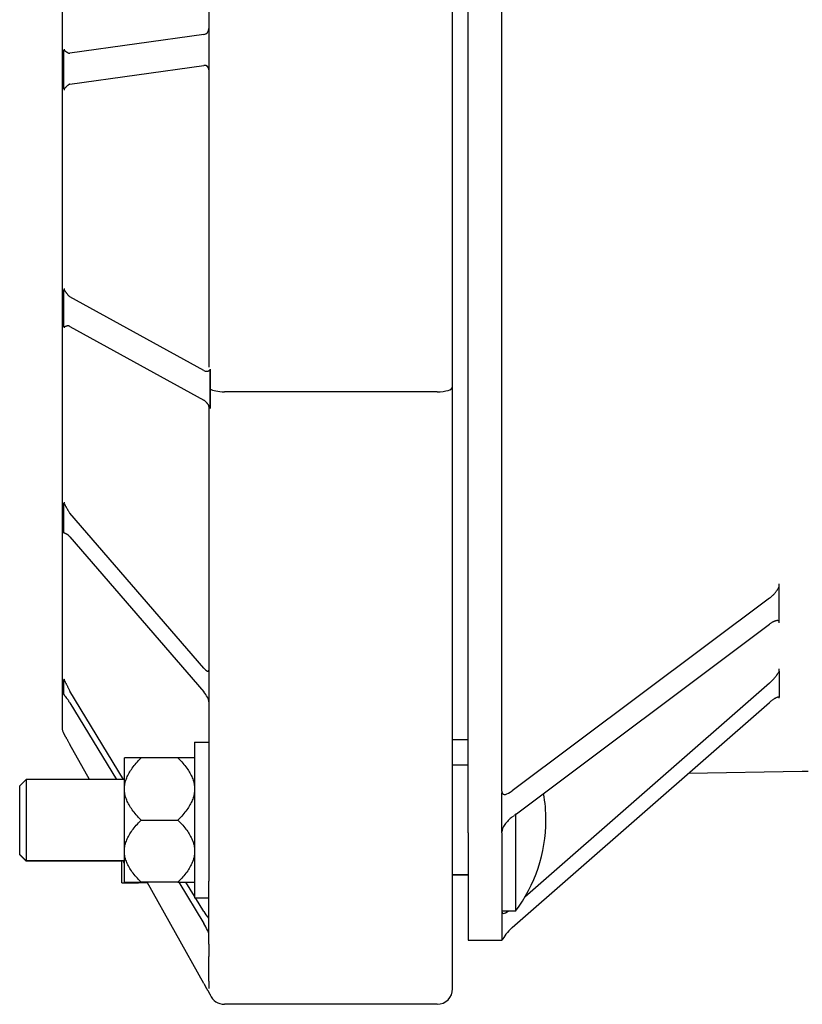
# Model space of a CAD drawing. Header units: millimetres. Extents: x 681 to 4927, y 238 to 1406.
# Tile 7 of 10: x 681 to 832, y 1033 to 1223. Entities that reach past the tile are written whole.
import ezdxf

# ---------------------------------------------------------------- set-up
doc = ezdxf.new("R2010")
doc.units = ezdxf.units.MM
doc.layers.add('DETAIL', color=2, linetype='Continuous')

msp = doc.modelspace()

# ---------------------------------------------------------------- linework, layer by layer
at = {"layer": 'DETAIL'}
for p, q in [((689.43, 1248.19), (689.43, 1086.62)), ((717.73, 1248.52), (717.73, 1156.1)), ((764.73, 1152.28), (764.73, 1248.52)), ((767.73, 1066.29), (767.73, 1244.05)), ((774.23, 1074.31), (774.23, 1235.98)), ((716.73, 1220.28), (690.93, 1216.67)), ((689.76, 1213.51), (689.76, 1217.25)), ((690.93, 1210.69), (716.73, 1214.3)), ((689.76, 1209.78), (689.76, 1213.51)), ((689.76, 1167.47), (689.76, 1171.03)), ((716.73, 1155.45), (690.93, 1169.68)), ((689.76, 1163.91), (689.76, 1167.47)), ((690.93, 1163.97), (716.73, 1149.74)), ((717.97, 1151.91), (717.97, 1155.51)), ((717.97, 1148.31), (717.97, 1151.91)), ((761.73, 1151.35), (720.73, 1151.35)), ((764.73, 1056.93), (764.73, 1152.28)), ((717.73, 1148.49), (717.73, 1056.93)), ((689.76, 1127.02), (689.76, 1129.86)), ((689.76, 1124.17), (689.76, 1127.02)), ((716.73, 1098.04), (690.93, 1127.95)), ((690.93, 1123.38), (716.73, 1093.48)), ((827.73, 1113.82), (827.73, 1114.33)), ((827.73, 1110.45), (827.73, 1113.82)), ((825.84, 1111.54), (776.23, 1074.35)), ((827.73, 1107.07), (827.73, 1110.45)), ((777.02, 1069.92), (825.84, 1106.52)), ((827.73, 1106.76), (827.73, 1107.07)), ((827.73, 1097.47), (827.73, 1097.89)), ((827.73, 1097.47), (827.73, 1094.95)), ((689.76, 1094.41), (689.76, 1095.84)), ((689.76, 1092.97), (689.76, 1094.41)), ((825.85, 1095.17), (778.66, 1053.86)), ((827.73, 1094.95), (827.73, 1092.43)), ((701.27, 1076.58), (690.93, 1093.63)), ((827.73, 1092.23), (827.73, 1092.43)), ((690.93, 1091.33), (699.87, 1076.58)), ((776.23, 1047.98), (825.85, 1091.42)), ((689.8, 1085.36), (689.76, 1085.36)), ((694.68, 1076.58), (690.93, 1083.28)), ((714.95, 1083.73), (714.95, 1053.73)), ((714.95, 1083.73), (717.73, 1083.73)), ((767.73, 1084.19), (764.73, 1084.19)), ((704.65, 1080.73), (701.45, 1080.73)), ((701.45, 1075.11), (701.45, 1080.73)), ((711.75, 1080.73), (704.65, 1080.73)), ((714.95, 1080.73), (711.75, 1080.73)), ((767.73, 1079.3), (764.73, 1079.3)), ((832.18, 1078.13), (810.22, 1077.74)), ((681.23, 1075.36), (682.45, 1076.58)), ((681.23, 1062.1), (681.23, 1075.36)), ((682.45, 1076.58), (682.45, 1060.88)), ((701.45, 1076.58), (682.45, 1076.58)), ((701.45, 1074.35), (701.45, 1075.11)), ((701.45, 1063.12), (701.45, 1074.35)), ((774.25, 1074.03), (774.23, 1074)), ((774.23, 1066.29), (774.23, 1074)), ((776.23, 1069.33), (776.64, 1069.64)), ((776.84, 1069.89), (776.84, 1051.13)), ((704.65, 1068.73), (711.75, 1068.73)), ((767.73, 1066.29), (767.73, 1045.56)), ((774.23, 1066.29), (774.23, 1045.56)), ((681.23, 1062), (681.23, 1062.1)), ((681.23, 1062.1), (682.45, 1060.88)), ((681.23, 1062), (682.45, 1060.78)), ((701.45, 1062.36), (701.45, 1063.12)), ((701.45, 1056.74), (701.45, 1062.36)), ((682.45, 1060.88), (682.45, 1060.78)), ((701.45, 1060.88), (682.45, 1060.88)), ((700.95, 1060.78), (682.45, 1060.78)), ((700.95, 1056.63), (700.95, 1060.88)), ((767.73, 1058.17), (764.73, 1058.17)), ((767.73, 1058.09), (764.73, 1058.09)), ((700.95, 1056.63), (704.15, 1056.63)), ((701.45, 1056.74), (704.65, 1056.74)), ((705.86, 1056.63), (704.15, 1056.63)), ((711.75, 1056.74), (704.65, 1056.74)), ((716.73, 1037.23), (705.8, 1056.74)), ((711.75, 1056.74), (714.95, 1056.74)), ((711.91, 1056.74), (716.73, 1048.79)), ((714.95, 1054.02), (713.3, 1056.74)), ((717.73, 1044.78), (717.73, 1056.93)), ((764.73, 1044.78), (764.73, 1056.93)), ((714.95, 1053.73), (717.73, 1053.73)), ((716.73, 1051.09), (715.13, 1053.73)), ((776.84, 1051.13), (774.23, 1051.13)), ((717.73, 1044.78), (717.73, 1042.42)), ((764.73, 1042.42), (764.73, 1044.78)), ((767.73, 1045.56), (774.23, 1045.56)), ((774.3, 1045.56), (774.23, 1045.56)), ((717.73, 1037.65), (717.73, 1042.42)), ((764.73, 1037.65), (764.73, 1042.42)), ((716.73, 1037.23), (717.28, 1036.25)), ((717.73, 1037.65), (717.73, 1036.25)), ((764.73, 1036.19), (764.73, 1037.65)), ((761.73, 1033.19), (720.73, 1033.19))]:
    msp.add_line(p, q, dxfattribs=at)
at = {"layer": 'DETAIL', "flags": 128}
for points in [[(689.8, 1217.48), (689.8, 1217.47), (689.8, 1217.46), (689.8, 1217.45), (689.8, 1217.44), (689.8, 1217.43), (689.8, 1217.42), (689.79, 1217.41), (689.79, 1217.4), (689.79, 1217.39), (689.79, 1217.38), (689.79, 1217.37), (689.79, 1217.36), (689.79, 1217.35), (689.78, 1217.34), (689.78, 1217.33), (689.78, 1217.32), (689.78, 1217.31), (689.78, 1217.3), (689.77, 1217.29), (689.77, 1217.28), (689.77, 1217.27), (689.77, 1217.26), (689.76, 1217.25), (689.76, 1217.25)], [(689.76, 1217.25), (689.79, 1217.24), (689.82, 1217.23), (689.85, 1217.22), (689.89, 1217.2), (689.92, 1217.18), (689.96, 1217.15), (689.99, 1217.13), (690.03, 1217.09), (690.08, 1217.06), (690.12, 1217.02), (690.17, 1216.99), (690.21, 1216.95), (690.26, 1216.91), (690.31, 1216.88), (690.36, 1216.84), (690.42, 1216.81), (690.47, 1216.78), (690.53, 1216.75), (690.58, 1216.72), (690.65, 1216.7), (690.71, 1216.68), (690.78, 1216.67), (690.85, 1216.66), (690.93, 1216.67)], [(690.93, 1210.69), (690.86, 1210.67), (690.8, 1210.65), (690.74, 1210.63), (690.68, 1210.6), (690.62, 1210.56), (690.56, 1210.52), (690.5, 1210.47), (690.44, 1210.43), (690.38, 1210.37), (690.33, 1210.32), (690.28, 1210.27), (690.23, 1210.22), (690.18, 1210.16), (690.13, 1210.11), (690.08, 1210.06), (690.04, 1210.02), (690, 1209.97), (689.96, 1209.93), (689.92, 1209.89), (689.89, 1209.86), (689.85, 1209.83), (689.82, 1209.81), (689.79, 1209.79), (689.76, 1209.78)], [(689.76, 1209.78), (689.76, 1209.77), (689.77, 1209.76), (689.77, 1209.75), (689.77, 1209.74), (689.77, 1209.73), (689.78, 1209.72), (689.78, 1209.71), (689.78, 1209.7), (689.78, 1209.69), (689.78, 1209.68), (689.79, 1209.67), (689.79, 1209.66), (689.79, 1209.65), (689.79, 1209.64), (689.79, 1209.63), (689.79, 1209.62), (689.79, 1209.61), (689.8, 1209.6), (689.8, 1209.59), (689.8, 1209.58), (689.8, 1209.57), (689.8, 1209.56), (689.8, 1209.55), (689.8, 1209.54)], [(689.8, 1171.26), (689.8, 1171.25), (689.8, 1171.24), (689.8, 1171.23), (689.8, 1171.22), (689.8, 1171.21), (689.8, 1171.2), (689.79, 1171.19), (689.79, 1171.18), (689.79, 1171.17), (689.79, 1171.16), (689.79, 1171.15), (689.79, 1171.14), (689.79, 1171.13), (689.78, 1171.12), (689.78, 1171.11), (689.78, 1171.1), (689.78, 1171.09), (689.78, 1171.09), (689.77, 1171.08), (689.77, 1171.07), (689.77, 1171.06), (689.77, 1171.05), (689.76, 1171.04), (689.76, 1171.03)], [(689.76, 1171.03), (689.79, 1171), (689.82, 1170.97), (689.85, 1170.94), (689.89, 1170.9), (689.92, 1170.86), (689.96, 1170.81), (689.99, 1170.75), (690.03, 1170.7), (690.08, 1170.64), (690.12, 1170.57), (690.17, 1170.51), (690.21, 1170.44), (690.26, 1170.37), (690.31, 1170.3), (690.36, 1170.23), (690.42, 1170.16), (690.47, 1170.1), (690.53, 1170.03), (690.58, 1169.96), (690.65, 1169.9), (690.71, 1169.84), (690.78, 1169.78), (690.85, 1169.72), (690.93, 1169.68)], [(690.93, 1163.97), (690.86, 1164), (690.8, 1164.03), (690.74, 1164.05), (690.68, 1164.06), (690.62, 1164.06), (690.56, 1164.07), (690.5, 1164.06), (690.44, 1164.06), (690.38, 1164.05), (690.33, 1164.04), (690.28, 1164.02), (690.23, 1164.01), (690.18, 1163.99), (690.13, 1163.97), (690.08, 1163.96), (690.04, 1163.94), (690, 1163.93), (689.96, 1163.91), (689.92, 1163.91), (689.89, 1163.9), (689.85, 1163.9), (689.82, 1163.9), (689.79, 1163.9), (689.76, 1163.91)], [(689.76, 1163.91), (689.76, 1163.9), (689.77, 1163.89), (689.77, 1163.88), (689.77, 1163.87), (689.77, 1163.86), (689.78, 1163.85), (689.78, 1163.84), (689.78, 1163.83), (689.78, 1163.82), (689.78, 1163.82), (689.79, 1163.81), (689.79, 1163.8), (689.79, 1163.79), (689.79, 1163.78), (689.79, 1163.77), (689.79, 1163.76), (689.79, 1163.75), (689.8, 1163.74), (689.8, 1163.73), (689.8, 1163.72), (689.8, 1163.71), (689.8, 1163.7), (689.8, 1163.69), (689.8, 1163.68)], [(717.28, 1155.3), (717.32, 1155.31), (717.35, 1155.31), (717.39, 1155.32), (717.42, 1155.32), (717.46, 1155.33), (717.49, 1155.34), (717.52, 1155.35), (717.55, 1155.36), (717.59, 1155.37), (717.62, 1155.38), (717.65, 1155.39), (717.68, 1155.4), (717.71, 1155.41), (717.73, 1155.42), (717.76, 1155.44), (717.79, 1155.45), (717.81, 1155.46), (717.84, 1155.47), (717.86, 1155.48), (717.89, 1155.49), (717.91, 1155.49), (717.93, 1155.5), (717.95, 1155.51), (717.97, 1155.51)], [(717.97, 1155.51), (717.97, 1155.52), (717.97, 1155.53), (717.97, 1155.54), (717.97, 1155.55), (717.97, 1155.56), (717.98, 1155.57), (717.98, 1155.57), (717.98, 1155.58), (717.98, 1155.59), (717.98, 1155.6), (717.98, 1155.61), (717.98, 1155.62), (717.98, 1155.63), (717.98, 1155.63), (717.98, 1155.64), (717.98, 1155.65), (717.98, 1155.66), (717.98, 1155.67), (717.98, 1155.68), (717.98, 1155.68), (717.98, 1155.69), (717.98, 1155.7), (717.98, 1155.71), (717.98, 1155.72)], [(717.98, 1155.72), (717.98, 1155.68), (717.98, 1155.64), (717.98, 1155.6), (717.98, 1155.56), (717.98, 1155.52), (717.98, 1155.48), (717.98, 1155.44), (717.98, 1155.4), (717.98, 1155.36), (717.98, 1155.32), (717.98, 1155.28), (717.98, 1155.24), (717.98, 1155.21), (717.98, 1155.17), (717.98, 1155.13), (717.98, 1155.09), (717.98, 1155.05), (717.98, 1155.01), (717.98, 1154.97), (717.98, 1154.93), (717.98, 1154.89), (717.98, 1154.85), (717.98, 1154.81), (717.98, 1154.77)], [(717.98, 1154.77), (717.98, 1154.65), (717.98, 1154.53), (717.98, 1154.41), (717.98, 1154.29), (717.98, 1154.17), (717.98, 1154.06), (717.98, 1153.94), (717.98, 1153.82), (717.98, 1153.7), (717.98, 1153.58), (717.98, 1153.46), (717.97, 1153.34), (717.97, 1153.22), (717.97, 1153.1), (717.97, 1152.98), (717.97, 1152.86), (717.97, 1152.75), (717.97, 1152.63), (717.97, 1152.51), (717.97, 1152.39), (717.97, 1152.27), (717.97, 1152.15), (717.97, 1152.03), (717.97, 1151.91)], [(717.97, 1151.91), (717.97, 1151.79), (717.97, 1151.68), (717.97, 1151.56), (717.97, 1151.44), (717.97, 1151.32), (717.97, 1151.2), (717.97, 1151.08), (717.97, 1150.97), (717.97, 1150.85), (717.97, 1150.73), (717.97, 1150.61), (717.97, 1150.49), (717.98, 1150.37), (717.98, 1150.25), (717.98, 1150.14), (717.98, 1150.02), (717.98, 1149.9), (717.98, 1149.78), (717.98, 1149.66), (717.98, 1149.54), (717.98, 1149.42), (717.98, 1149.3), (717.98, 1149.18), (717.98, 1149.07)], [(717.97, 1148.31), (717.95, 1148.34), (717.93, 1148.37), (717.91, 1148.4), (717.89, 1148.43), (717.87, 1148.46), (717.84, 1148.5), (717.82, 1148.54), (717.79, 1148.58), (717.76, 1148.62), (717.74, 1148.66), (717.71, 1148.7), (717.68, 1148.74), (717.65, 1148.79), (717.62, 1148.83), (717.59, 1148.88), (717.56, 1148.92), (717.52, 1148.97), (717.49, 1149.02), (717.46, 1149.06), (717.42, 1149.11), (717.39, 1149.15), (717.35, 1149.2), (717.32, 1149.24), (717.28, 1149.28)], [(717.73, 1148.49), (717.7, 1148.67), (717.67, 1148.75), (717.64, 1148.8)], [(717.98, 1148.12), (717.98, 1148.13), (717.98, 1148.14), (717.98, 1148.15), (717.98, 1148.15), (717.98, 1148.16), (717.98, 1148.17), (717.98, 1148.18), (717.98, 1148.19), (717.98, 1148.2), (717.98, 1148.2), (717.98, 1148.21), (717.98, 1148.22), (717.98, 1148.23), (717.98, 1148.24), (717.98, 1148.24), (717.98, 1148.25), (717.98, 1148.26), (717.98, 1148.27), (717.97, 1148.27), (717.97, 1148.28), (717.97, 1148.29), (717.97, 1148.3), (717.97, 1148.3), (717.97, 1148.31)], [(717.98, 1149.07), (717.98, 1149.03), (717.98, 1148.99), (717.98, 1148.95), (717.98, 1148.91), (717.98, 1148.87), (717.98, 1148.83), (717.98, 1148.79), (717.98, 1148.75), (717.98, 1148.71), (717.98, 1148.67), (717.98, 1148.63), (717.98, 1148.59), (717.98, 1148.55), (717.98, 1148.51), (717.98, 1148.48), (717.98, 1148.44), (717.98, 1148.4), (717.98, 1148.36), (717.98, 1148.32), (717.98, 1148.28), (717.98, 1148.24), (717.98, 1148.2), (717.98, 1148.16), (717.98, 1148.12)], [(689.8, 1130.04), (689.8, 1130.04), (689.8, 1130.03), (689.8, 1130.02), (689.8, 1130.01), (689.8, 1130.01), (689.8, 1130), (689.79, 1129.99), (689.79, 1129.98), (689.79, 1129.97), (689.79, 1129.97), (689.79, 1129.96), (689.79, 1129.95), (689.79, 1129.94), (689.78, 1129.94), (689.78, 1129.93), (689.78, 1129.92), (689.78, 1129.91), (689.78, 1129.91), (689.77, 1129.9), (689.77, 1129.89), (689.77, 1129.89), (689.77, 1129.88), (689.76, 1129.87), (689.76, 1129.86)], [(689.76, 1129.86), (689.79, 1129.82), (689.82, 1129.77), (689.85, 1129.72), (689.89, 1129.67), (689.92, 1129.61), (689.96, 1129.54), (689.99, 1129.47), (690.03, 1129.4), (690.08, 1129.32), (690.12, 1129.24), (690.17, 1129.15), (690.21, 1129.06), (690.26, 1128.97), (690.31, 1128.88), (690.36, 1128.79), (690.42, 1128.7), (690.47, 1128.61), (690.53, 1128.51), (690.58, 1128.42), (690.65, 1128.32), (690.71, 1128.22), (690.78, 1128.13), (690.85, 1128.03), (690.93, 1127.95)], [(689.76, 1124.17), (689.76, 1124.16), (689.77, 1124.15), (689.77, 1124.15), (689.77, 1124.14), (689.77, 1124.13), (689.78, 1124.12), (689.78, 1124.12), (689.78, 1124.11), (689.78, 1124.1), (689.78, 1124.09), (689.79, 1124.09), (689.79, 1124.08), (689.79, 1124.07), (689.79, 1124.06), (689.79, 1124.06), (689.79, 1124.05), (689.79, 1124.04), (689.8, 1124.03), (689.8, 1124.03), (689.8, 1124.02), (689.8, 1124.01), (689.8, 1124), (689.8, 1123.99), (689.8, 1123.99)], [(690.93, 1123.38), (690.86, 1123.45), (690.8, 1123.52), (690.74, 1123.58), (690.68, 1123.63), (690.62, 1123.68), (690.56, 1123.72), (690.5, 1123.76), (690.44, 1123.8), (690.38, 1123.83), (690.33, 1123.86), (690.28, 1123.89), (690.23, 1123.91), (690.18, 1123.93), (690.13, 1123.96), (690.08, 1123.98), (690.04, 1123.99), (690, 1124.01), (689.96, 1124.03), (689.92, 1124.05), (689.89, 1124.07), (689.85, 1124.09), (689.82, 1124.11), (689.79, 1124.14), (689.76, 1124.17)], [(825.84, 1111.54), (825.94, 1111.62), (826.04, 1111.7), (826.14, 1111.78), (826.24, 1111.87), (826.34, 1111.96), (826.44, 1112.05), (826.53, 1112.14), (826.63, 1112.23), (826.72, 1112.33), (826.81, 1112.43), (826.9, 1112.53), (826.98, 1112.63), (827.06, 1112.73), (827.14, 1112.83), (827.22, 1112.93), (827.29, 1113.03), (827.36, 1113.13), (827.42, 1113.23), (827.48, 1113.33), (827.54, 1113.43), (827.59, 1113.53), (827.64, 1113.63), (827.69, 1113.73), (827.73, 1113.82)], [(827.73, 1107.07), (827.68, 1107.11), (827.63, 1107.15), (827.58, 1107.17), (827.52, 1107.19), (827.45, 1107.2), (827.38, 1107.21), (827.31, 1107.2), (827.24, 1107.2), (827.16, 1107.19), (827.08, 1107.17), (827, 1107.15), (826.91, 1107.12), (826.83, 1107.09), (826.74, 1107.06), (826.66, 1107.02), (826.57, 1106.98), (826.48, 1106.93), (826.39, 1106.88), (826.3, 1106.83), (826.21, 1106.78), (826.12, 1106.72), (826.03, 1106.66), (825.93, 1106.59), (825.84, 1106.52)], [(825.85, 1095.17), (825.95, 1095.26), (826.05, 1095.36), (826.15, 1095.45), (826.25, 1095.54), (826.34, 1095.64), (826.44, 1095.74), (826.54, 1095.84), (826.63, 1095.94), (826.72, 1096.04), (826.81, 1096.14), (826.9, 1096.24), (826.98, 1096.34), (827.06, 1096.44), (827.14, 1096.54), (827.22, 1096.64), (827.29, 1096.74), (827.36, 1096.84), (827.42, 1096.93), (827.48, 1097.02), (827.54, 1097.11), (827.59, 1097.21), (827.64, 1097.3), (827.69, 1097.38), (827.73, 1097.47)], [(689.8, 1095.93), (689.8, 1095.92), (689.8, 1095.92), (689.8, 1095.92), (689.8, 1095.91), (689.8, 1095.91), (689.8, 1095.91), (689.79, 1095.9), (689.79, 1095.9), (689.79, 1095.89), (689.79, 1095.89), (689.79, 1095.89), (689.79, 1095.88), (689.79, 1095.88), (689.78, 1095.88), (689.78, 1095.87), (689.78, 1095.87), (689.78, 1095.86), (689.78, 1095.86), (689.77, 1095.86), (689.77, 1095.85), (689.77, 1095.85), (689.77, 1095.85), (689.76, 1095.84), (689.76, 1095.84)], [(689.76, 1095.84), (689.79, 1095.78), (689.82, 1095.73), (689.85, 1095.67), (689.89, 1095.6), (689.92, 1095.54), (689.96, 1095.47), (689.99, 1095.39), (690.03, 1095.31), (690.08, 1095.23), (690.12, 1095.14), (690.17, 1095.05), (690.21, 1094.95), (690.26, 1094.86), (690.31, 1094.76), (690.36, 1094.66), (690.42, 1094.55), (690.47, 1094.45), (690.53, 1094.34), (690.58, 1094.23), (690.65, 1094.12), (690.71, 1094), (690.78, 1093.88), (690.85, 1093.75), (690.93, 1093.63)], [(690.93, 1091.33), (690.86, 1091.44), (690.8, 1091.53), (690.74, 1091.63), (690.68, 1091.72), (690.62, 1091.81), (690.56, 1091.9), (690.5, 1091.98), (690.44, 1092.06), (690.38, 1092.14), (690.33, 1092.21), (690.28, 1092.28), (690.23, 1092.35), (690.18, 1092.41), (690.13, 1092.47), (690.08, 1092.53), (690.04, 1092.59), (690, 1092.64), (689.96, 1092.69), (689.92, 1092.74), (689.89, 1092.79), (689.85, 1092.83), (689.82, 1092.88), (689.79, 1092.92), (689.76, 1092.97)], [(689.78, 1092.93), (689.79, 1092.93), (689.79, 1092.93), (689.79, 1092.93), (689.79, 1092.93), (689.79, 1092.92), (689.79, 1092.92), (689.79, 1092.92), (689.79, 1092.92), (689.79, 1092.91), (689.79, 1092.91), (689.79, 1092.91), (689.79, 1092.91), (689.8, 1092.9), (689.8, 1092.9), (689.8, 1092.9), (689.8, 1092.9), (689.8, 1092.9), (689.8, 1092.89), (689.8, 1092.89), (689.8, 1092.89), (689.8, 1092.89), (689.8, 1092.88), (689.8, 1092.88), (689.8, 1092.88)], [(827.73, 1092.43), (827.69, 1092.44), (827.63, 1092.45), (827.58, 1092.45), (827.52, 1092.44), (827.45, 1092.43), (827.38, 1092.42), (827.31, 1092.39), (827.24, 1092.36), (827.16, 1092.33), (827.08, 1092.29), (827, 1092.25), (826.92, 1092.21), (826.83, 1092.16), (826.75, 1092.11), (826.66, 1092.05), (826.57, 1091.99), (826.48, 1091.93), (826.39, 1091.86), (826.3, 1091.8), (826.21, 1091.73), (826.12, 1091.65), (826.03, 1091.58), (825.94, 1091.5), (825.85, 1091.42)], [(689.76, 1085.36), (689.79, 1085.3), (689.82, 1085.25), (689.85, 1085.19), (689.89, 1085.13), (689.92, 1085.07), (689.96, 1085.01), (689.99, 1084.94), (690.03, 1084.87), (690.08, 1084.79), (690.12, 1084.72), (690.17, 1084.64), (690.21, 1084.55), (690.26, 1084.47), (690.31, 1084.38), (690.36, 1084.28), (690.42, 1084.19), (690.47, 1084.09), (690.53, 1083.99), (690.58, 1083.89), (690.65, 1083.78), (690.71, 1083.66), (690.78, 1083.54), (690.85, 1083.41), (690.93, 1083.28)], [(701.45, 1075.11), (701.47, 1075.33), (701.5, 1075.56), (701.54, 1075.78), (701.59, 1076.01), (701.65, 1076.23), (701.72, 1076.45), (701.8, 1076.68), (701.89, 1076.9), (701.99, 1077.13), (702.09, 1077.36), (702.21, 1077.59), (702.33, 1077.82), (702.47, 1078.05), (702.62, 1078.28), (702.77, 1078.51), (702.94, 1078.75), (703.12, 1078.99), (703.3, 1079.23), (703.5, 1079.47), (703.71, 1079.72), (703.93, 1079.96), (704.16, 1080.22), (704.4, 1080.47), (704.65, 1080.73)], [(711.75, 1080.73), (712, 1080.47), (712.25, 1080.22), (712.48, 1079.96), (712.69, 1079.72), (712.9, 1079.47), (713.1, 1079.23), (713.29, 1078.99), (713.46, 1078.75), (713.63, 1078.51), (713.78, 1078.28), (713.93, 1078.05), (714.07, 1077.82), (714.19, 1077.59), (714.31, 1077.36), (714.42, 1077.13), (714.51, 1076.9), (714.6, 1076.68), (714.68, 1076.45), (714.75, 1076.23), (714.81, 1076.01), (714.86, 1075.78), (714.9, 1075.56), (714.93, 1075.33), (714.95, 1075.11)], [(704.65, 1068.73), (704.4, 1068.99), (704.16, 1069.24), (703.93, 1069.49), (703.71, 1069.74), (703.5, 1069.99), (703.3, 1070.23), (703.12, 1070.47), (702.94, 1070.71), (702.77, 1070.95), (702.62, 1071.18), (702.47, 1071.41), (702.33, 1071.64), (702.21, 1071.87), (702.09, 1072.1), (701.99, 1072.33), (701.89, 1072.55), (701.8, 1072.78), (701.72, 1073), (701.65, 1073.23), (701.59, 1073.45), (701.54, 1073.68), (701.5, 1073.9), (701.47, 1074.13), (701.45, 1074.35)], [(714.95, 1074.35), (714.93, 1074.13), (714.9, 1073.9), (714.86, 1073.68), (714.81, 1073.45), (714.75, 1073.23), (714.68, 1073), (714.6, 1072.78), (714.51, 1072.55), (714.42, 1072.33), (714.31, 1072.1), (714.19, 1071.87), (714.07, 1071.64), (713.93, 1071.41), (713.78, 1071.18), (713.63, 1070.95), (713.46, 1070.71), (713.29, 1070.47), (713.1, 1070.23), (712.9, 1069.99), (712.69, 1069.74), (712.48, 1069.49), (712.25, 1069.24), (712, 1068.99), (711.75, 1068.73)], [(776.84, 1069.89), (776.85, 1069.9), (776.86, 1069.9), (776.86, 1069.9), (776.87, 1069.9), (776.88, 1069.9), (776.89, 1069.9), (776.89, 1069.9), (776.9, 1069.9), (776.91, 1069.9), (776.92, 1069.91), (776.92, 1069.91), (776.93, 1069.91), (776.94, 1069.91), (776.94, 1069.91), (776.95, 1069.91), (776.96, 1069.91), (776.97, 1069.91), (776.97, 1069.91), (776.98, 1069.91), (776.99, 1069.92), (777, 1069.92), (777, 1069.92), (777.01, 1069.92), (777.02, 1069.92)], [(701.45, 1063.12), (701.47, 1063.34), (701.5, 1063.56), (701.54, 1063.79), (701.59, 1064.01), (701.65, 1064.24), (701.72, 1064.46), (701.8, 1064.68), (701.89, 1064.91), (701.99, 1065.14), (702.09, 1065.36), (702.21, 1065.59), (702.33, 1065.82), (702.47, 1066.05), (702.62, 1066.29), (702.77, 1066.52), (702.94, 1066.76), (703.12, 1066.99), (703.3, 1067.23), (703.5, 1067.48), (703.71, 1067.72), (703.93, 1067.97), (704.16, 1068.22), (704.4, 1068.48), (704.65, 1068.73)], [(711.75, 1068.73), (712, 1068.48), (712.25, 1068.22), (712.48, 1067.97), (712.69, 1067.72), (712.9, 1067.48), (713.1, 1067.23), (713.29, 1066.99), (713.46, 1066.76), (713.63, 1066.52), (713.78, 1066.29), (713.93, 1066.05), (714.07, 1065.82), (714.19, 1065.59), (714.31, 1065.36), (714.42, 1065.14), (714.51, 1064.91), (714.6, 1064.68), (714.68, 1064.46), (714.75, 1064.24), (714.81, 1064.01), (714.86, 1063.79), (714.9, 1063.56), (714.93, 1063.34), (714.95, 1063.12)], [(704.65, 1056.74), (704.4, 1057), (704.16, 1057.25), (703.93, 1057.5), (703.71, 1057.75), (703.5, 1057.99), (703.3, 1058.24), (703.12, 1058.48), (702.94, 1058.71), (702.77, 1058.95), (702.62, 1059.19), (702.47, 1059.42), (702.33, 1059.65), (702.21, 1059.88), (702.09, 1060.11), (701.99, 1060.33), (701.89, 1060.56), (701.8, 1060.79), (701.72, 1061.01), (701.65, 1061.23), (701.59, 1061.46), (701.54, 1061.68), (701.5, 1061.91), (701.47, 1062.13), (701.45, 1062.36)], [(714.95, 1062.36), (714.93, 1062.13), (714.9, 1061.91), (714.86, 1061.68), (714.81, 1061.46), (714.75, 1061.23), (714.68, 1061.01), (714.6, 1060.79), (714.51, 1060.56), (714.42, 1060.33), (714.31, 1060.11), (714.19, 1059.88), (714.07, 1059.65), (713.93, 1059.42), (713.78, 1059.19), (713.63, 1058.95), (713.46, 1058.71), (713.29, 1058.48), (713.1, 1058.24), (712.9, 1057.99), (712.69, 1057.75), (712.48, 1057.5), (712.25, 1057.25), (712, 1057), (711.75, 1056.74)], [(701.45, 1060.3), (701.44, 1060.33), (701.43, 1060.35), (701.42, 1060.38), (701.41, 1060.4), (701.4, 1060.43), (701.39, 1060.45), (701.38, 1060.47), (701.37, 1060.5), (701.36, 1060.52), (701.35, 1060.55), (701.34, 1060.57), (701.33, 1060.59), (701.32, 1060.62), (701.31, 1060.64), (701.3, 1060.67), (701.3, 1060.69), (701.29, 1060.71), (701.28, 1060.74), (701.27, 1060.76), (701.26, 1060.79), (701.25, 1060.81), (701.24, 1060.83), (701.24, 1060.86), (701.23, 1060.88)], [(704.15, 1056.63), (704.15, 1056.64), (704.14, 1056.64), (704.14, 1056.65), (704.13, 1056.65), (704.13, 1056.65), (704.12, 1056.66), (704.12, 1056.66), (704.12, 1056.67), (704.11, 1056.67), (704.11, 1056.68), (704.1, 1056.68), (704.1, 1056.69), (704.09, 1056.69), (704.09, 1056.69), (704.08, 1056.7), (704.08, 1056.7), (704.08, 1056.71), (704.07, 1056.71), (704.07, 1056.72), (704.06, 1056.72), (704.06, 1056.72), (704.05, 1056.73), (704.05, 1056.73), (704.05, 1056.74)], [(717.28, 1036.25), (717.32, 1036.18), (717.35, 1036.12), (717.39, 1036.06), (717.42, 1036), (717.46, 1035.93), (717.49, 1035.87), (717.52, 1035.82), (717.55, 1035.76), (717.59, 1035.7), (717.62, 1035.65), (717.65, 1035.59), (717.68, 1035.54), (717.71, 1035.49), (717.74, 1035.44), (717.76, 1035.39), (717.79, 1035.34), (717.82, 1035.29), (717.84, 1035.25), (717.86, 1035.21), (717.89, 1035.17), (717.91, 1035.13), (717.93, 1035.09), (717.95, 1035.05), (717.97, 1035.02)], [(717.97, 1035.02), (717.97, 1035.02), (717.97, 1035.02), (717.97, 1035.02), (717.97, 1035.03), (717.97, 1035.03), (717.98, 1035.03), (717.98, 1035.03), (717.98, 1035.03), (717.98, 1035.03), (717.98, 1035.03), (717.98, 1035.03), (717.98, 1035.03), (717.98, 1035.04), (717.98, 1035.04), (717.98, 1035.04), (717.98, 1035.04), (717.98, 1035.04), (717.98, 1035.04), (717.98, 1035.04), (717.98, 1035.04), (717.98, 1035.04), (717.98, 1035.04), (717.98, 1035.04), (717.98, 1035.04)]]:
    msp.add_lwpolyline(points, dxfattribs=at)
at = {"layer": 'DETAIL'}
for centre, radius, start, end in [((692, 1086.62), 2.57, 180, 209.2648), ((832.35, 1068.13), 10, 84.6373, 91), ((753.43, 1068.71), 29.3, 0.0357, 10.1174), ((753.43, 1068.75), 29.3, 323.0366, 359.9643)]:
    msp.add_arc(centre, radius, start, end, dxfattribs=at)
for centre, major_axis, ratio, start_param, end_param in [((716.73, 1221.28), (0.739, 0.775), 0.869228, 3.972998, 5.543794), ((716.73, 1213.3), (0.739, 0.775), 0.869228, 5.543794, 7.11459), ((716.73, 1156.4), (-0.823, 0.994), 0.57102, 2.174204, 2.755615), ((720.73, 1152.28), (-3, 0), 0.30905, 0.400935, 1.570796), ((761.73, 1152.28), (3, 0), 0.30905, 4.712389, 6.283185), ((716.73, 1148.79), (-0.823, 0.994), 0.57102, 4.734386, 5.315797), ((716.73, 1098.8), (0.92, -1.36), 0.28081, 5.104745, 6.675541), ((716.73, 1092.72), (0.92, -1.36), 0.28081, 0.392356, 1.963152), ((776.23, 1074.31), (0, -2.2), 0.910593, 4.712389, 4.837488), ((776.23, 1075.69), (-1.87, -1.88), 0.381357, 6.041775, 7.487472), ((787.63, 1068.73), (-16.26, -16.46), 0.383844, 5.008867, 5.023387), ((776.23, 1067.99), (-1.87, -1.88), 0.381357, 4.345879, 5.916676), ((716.73, 1051.47), (0.99, -1.69), 0.100011, 4.882189, 6.452985), ((776.23, 1052.73), (-1.93, -1.95), 0.265386, 6.021399, 7.198579), ((716.73, 1048.41), (0.99, -1.69), 0.100011, 0.1698, 1.740596), ((776.23, 1046.98), (-1.93, -1.95), 0.265386, 4.450603, 5.751647), ((761.73, 1036.19), (0, 3), 0.999895, 3.141593, 4.712389), ((720.73, 1036.19), (0, 3), 0.999895, 1.971731, 3.141593)]:
    msp.add_ellipse(centre, major_axis=major_axis, ratio=ratio, start_param=start_param, end_param=end_param, dxfattribs=at)

doc.saveas('drawing.dxf')
